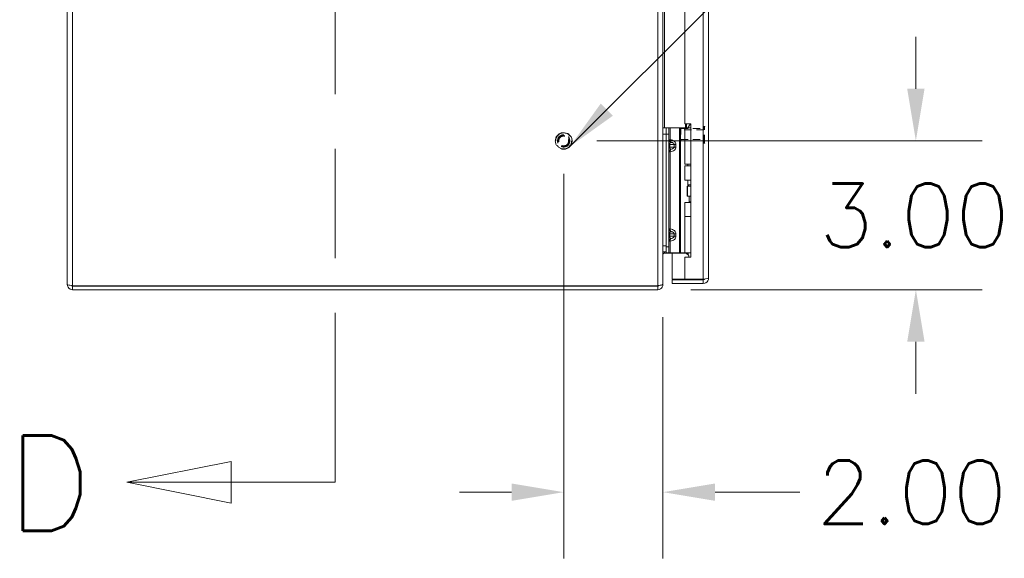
# Model space of a CAD drawing. Header units: inches. Extents: x 1 to 178, y 1 to 113.
# Tile 16 of 66: x 1 to 21, y 41 to 51. Entities that reach past the tile are written whole.
import ezdxf

# ---------------------------------------------------------------- set-up
doc = ezdxf.new("R2010")
doc.units = ezdxf.units.IN
doc.header["$LTSCALE"] = 10.666667
doc.header["$MEASUREMENT"] = 0
doc.linetypes.add('DASHED', pattern=[0.2067, 0.1654, -0.0413])
doc.linetypes.add('DOUBLE_DASH_CHAIN', pattern=[1.2403, 0.6614, -0.0827, 0.1654, -0.0827, 0.1654, -0.0827])
for name, color, linetype, lineweight in [('Dimension (ANSI)', 7, 'Continuous', 13), ('Hidden (ANSI)', 7, 'DASHED', 15), ('Hidden Narrow (ANSI)', 7, 'DASHED', 9), ('Section Line (ANSI)', 7, 'DOUBLE_DASH_CHAIN', 13), ('Symbol (ANSI)', 7, 'Continuous', 18), ('Visible (ANSI)', 7, 'Continuous', 13), ('Visible Narrow (ANSI)', 7, 'Continuous', 18)]:
    doc.layers.add(name, color=color, linetype=linetype, lineweight=lineweight)
doc.styles.add('Label Text (ANSI)', font='RomanS.shx')
doc.styles.add('Note Text (ANSI)', font='RomanS.shx')
doc.dimstyles.new('Default (ANSI)', dxfattribs={"dimscale": 10.666667, "dimtxt": 0.12, "dimasz": 0.098425, "dimexe": 0.125, "dimexo": 0.0625, "dimgap": 0.031496, "dimtad": 0, "dimtih": 1, "dimtoh": 1, "dimrnd": 1e-08, "dimzin": 0, "dimdsep": 46, "dimtxsty": 'Note Text (ANSI)', "dimcen": 0.09, "dimdle": 0.393701, "dimclrd": 256, "dimclre": 256, "dimclrt": 256, "dimadec": 0, "dimazin": 0, "dimtfac": 1, "dimtofl": 0, "dimtmove": 0, "dimatfit": 3, "dimfxl": 1, "dimtolj": 1, "dimtzin": 4, "dimlwd": -1, "dimlwe": -1, "dimarcsym": 0})
doc.dimstyles.new('Default (ANSI)$7', dxfattribs={"dimscale": 10.666667, "dimtxt": 0.12, "dimasz": 0.098425, "dimexe": 0.125, "dimexo": 0.0625, "dimgap": 0.031496, "dimtad": 0, "dimtih": 1, "dimtoh": 1, "dimrnd": 1e-08, "dimzin": 0, "dimdsep": 46, "dimtxsty": 'Note Text (ANSI)', "dimcen": 0.09, "dimdle": 0.393701, "dimclrd": 256, "dimclre": 256, "dimclrt": 256, "dimadec": 0, "dimazin": 0, "dimtfac": 1, "dimtofl": 0, "dimtmove": 0, "dimatfit": 3, "dimfxl": 1, "dimtolj": 1, "dimtzin": 4, "dimlwd": -1, "dimlwe": -1, "dimarcsym": 0})

# ---------------------------------------------------------------- blocks, each defined once
blk = doc.blocks.new('*D13')
at = {"layer": 'Defpoints', "color": 0, "transparency": 16777216}
for p in [(11.624, 49.05), (18.719, 49.05), (13.519, 46.05)]:
    blk.add_point(p, dxfattribs=at)
at = {"layer": 'Dimension (ANSI)', "transparency": 16777216}
for p, q in [((18.719, 50.1), (18.719, 51.149)), ((12.291, 49.05), (20.052, 49.05)), ((14.185, 46.05), (20.052, 46.05)), ((18.719, 45), (18.719, 43.95))]:
    blk.add_line(p, q, dxfattribs=at)
for points in [[(18.544, 50.1), (18.894, 50.1), (18.719, 49.05)], [(18.544, 45), (18.894, 45), (18.719, 46.05)]]:
    blk.add_solid(points, dxfattribs=at)
at = {"layer": 'Dimension (ANSI)', "transparency": 16777216, "insert": (16.768, 48.19), "char_height": 1.28, "attachment_point": 1, "style": 'Note Text (ANSI)'}
blk.add_mtext('\\A1;3.00', dxfattribs=at)
blk = doc.blocks.new('*D14')
at = {"layer": 'Defpoints', "color": 0, "transparency": 16777216}
for p in [(11.624, 49.05), (13.624, 46.166), (13.624, 41.967)]:
    blk.add_point(p, dxfattribs=at)
at = {"layer": 'Dimension (ANSI)', "transparency": 16777216}
for p, q in [((11.624, 48.383), (11.624, 40.633)), ((13.624, 45.499), (13.624, 40.633)), ((10.574, 41.967), (9.524, 41.967)), ((14.674, 41.967), (16.381, 41.967))]:
    blk.add_line(p, q, dxfattribs=at)
for points in [[(10.574, 42.142), (10.574, 41.792), (11.624, 41.967)], [(14.674, 42.142), (14.674, 41.792), (13.624, 41.967)]]:
    blk.add_solid(points, dxfattribs=at)
at = {"layer": 'Dimension (ANSI)', "transparency": 16777216, "insert": (16.717, 42.607), "char_height": 1.28, "attachment_point": 1, "style": 'Note Text (ANSI)'}
blk.add_mtext('\\A1;2.00', dxfattribs=at)
blk = doc.blocks.new('2dTransSection0')
at = {"layer": 'Section Line (ANSI)', "linetype": 'DOUBLE_DASH_CHAIN', "ltscale": 0.117223}
blk.add_line((0.6584, 7.3751), (0.6584, 3.9532), dxfattribs=at)
at = {"layer": 'Section Line (ANSI)', "linetype": 'Continuous'}
for p, q in [((0.6584, 4.0311), (0.6584, 3.9532)), ((0.4615, 3.9926), (0.2647, 3.9532)), ((0.4615, 3.9138), (0.4615, 3.9926)), ((0.4615, 3.9532), (0.2647, 3.9532)), ((0.2647, 3.9532), (0.4615, 3.9138)), ((0.6584, 3.9532), (0.4615, 3.9532))]:
    blk.add_line(p, q, dxfattribs=at)
at = {"layer": 'Section Line (ANSI)', "linetype": 'Continuous', "flags": 128}
blk.add_lwpolyline([(0.4615, 3.9926), (0.2647, 3.9532), (0.4615, 3.9138), (0.4615, 3.9926)], dxfattribs=at)
at = {"layer": 'Section Line (ANSI)'}
blk.add_solid([(0.4615, 3.9926), (0.2647, 3.9532), (0.4615, 3.9138), (0.4615, 3.9926)], dxfattribs=at)
at = {"layer": 'Section Line (ANSI)', "insert": (0.0375, 3.8613), "char_height": 0.18, "attachment_point": 7, "style": 'Label Text (ANSI)'}
blk.add_mtext('D', dxfattribs=at)

msp = doc.modelspace()

# ---------------------------------------------------------------- linework, layer by layer
at = {"layer": 'Hidden (ANSI)', "ltscale": 0.003865}
for p, q in [((13.9674, 49.284), (13.9831, 49.2997)), ((13.9674, 49.0654), (13.9831, 49.0497))]:
    msp.add_line(p, q, dxfattribs=at)
at = {"layer": 'Hidden (ANSI)', "ltscale": 0.061215}
msp.add_line((13.9674, 49.0654), (13.9674, 49.284), dxfattribs=at)
at = {"layer": 'Hidden (ANSI)', "ltscale": 0.070022}
msp.add_line((13.9831, 49.2997), (13.9831, 49.0497), dxfattribs=at)
msp.add_line((13.9831, 49.2997), (13.9831, 49.0497), dxfattribs=at)
at = {"layer": 'Hidden (ANSI)', "ltscale": 0.082361}
for p, q in [((13.9831, 49.2997), (14.4449, 49.2997)), ((13.9831, 49.0497), (14.4449, 49.0497))]:
    msp.add_line(p, q, dxfattribs=at)
at = {"layer": 'Hidden (ANSI)', "ltscale": 0.089937}
msp.add_line((14.4449, 49.0142), (14.4449, 49.3352), dxfattribs=at)
at = {"layer": 'Hidden (ANSI)', "ltscale": 0.001061}
for p, q in [((14.4529, 49.3432), (14.4594, 49.3432)), ((14.4529, 49.0062), (14.4594, 49.0062))]:
    msp.add_line(p, q, dxfattribs=at)
at = {"layer": 'Hidden (ANSI)', "ltscale": 0.18895}
msp.add_circle((11.6239, 49.0497), 0.1685, dxfattribs=at)
at = {"layer": 'Hidden (ANSI)', "ltscale": 0.140145}
msp.add_circle((11.6239, 49.0497), 0.125, dxfattribs=at)
at = {"layer": 'Hidden (ANSI)', "ltscale": 0.12253}
msp.add_circle((11.6239, 49.0497), 0.1093, dxfattribs=at)
at = {"layer": 'Hidden (ANSI)', "ltscale": 0.002144}
for centre, start, end in [((14.4529, 49.3352), 90, 180), ((14.4594, 49.3352), 0, 90), ((14.4529, 49.0142), 180, 270), ((14.4594, 49.0142), 270, 0)]:
    msp.add_arc(centre, 0.008, start, end, dxfattribs=at)
at = {"layer": 'Hidden Narrow (ANSI)', "ltscale": 0.082361}
for p, q in [((14.4449, 49.274), (13.9831, 49.274)), ((13.9831, 49.0754), (14.4449, 49.0754))]:
    msp.add_line(p, q, dxfattribs=at)
at = {"layer": 'Hidden Narrow (ANSI)', "ltscale": 0.094425}
for p, q in [((14.4529, 49.0062), (14.4529, 49.3432)), ((14.4594, 49.0062), (14.4594, 49.3432))]:
    msp.add_line(p, q, dxfattribs=at)
at = {"layer": 'Hidden Narrow (ANSI)', "ltscale": 0.228694}
msp.add_circle((11.6239, 49.0497), 0.1605, dxfattribs=at)
at = {"layer": 'Hidden Narrow (ANSI)', "ltscale": 0.111311}
msp.add_circle((11.6239, 49.0497), 0.0993, dxfattribs=at)
at = {"layer": 'Visible (ANSI)'}
for p, q in [((1.6239, 46.155), (1.6239, 75.9445)), ((13.6239, 75.9334), (13.6239, 46.166)), ((14.5414, 75.8195), (14.5414, 46.28)), ((14.0614, 72.7062), (14.0614, 49.3932)), ((14.0614, 49.3932), (14.1864, 49.3932)), ((14.1864, 49.3932), (14.1864, 46.7062)), ((13.6859, 49.3118), (13.6239, 49.3118)), ((13.6859, 49.3118), (13.6859, 49.1868)), ((13.6859, 49.3118), (13.745, 49.3118)), ((13.6859, 49.3118), (13.6859, 49.1868)), ((13.7719, 49.3118), (13.745, 49.3118)), ((13.745, 49.1868), (13.745, 49.3118)), ((13.9578, 49.3118), (13.7719, 49.3118)), ((13.9801, 49.3118), (13.9578, 49.3118)), ((14.0648, 49.3118), (13.9801, 49.3118)), ((14.0648, 49.3118), (14.1864, 49.3118)), ((14.0648, 48.5798), (14.0648, 49.3118)), ((14.1704, 49.3863), (14.1274, 49.3118)), ((14.1864, 49.3863), (14.1704, 49.3863)), ((13.6859, 46.9168), (13.6859, 49.1868)), ((13.6859, 46.9368), (13.6859, 49.1868)), ((13.745, 46.9168), (13.745, 49.1868)), ((14.0648, 48.5798), (14.1864, 48.5798)), ((14.0648, 48.5448), (14.1864, 48.5448)), ((14.0648, 48.2593), (14.0648, 48.5448)), ((14.1274, 48.5448), (14.1274, 48.5798)), ((14.1864, 48.2593), (14.0648, 48.2593)), ((14.1274, 48.1663), (14.1274, 48.2593)), ((14.1138, 48.1343), (14.1169, 48.1343)), ((14.1138, 47.9343), (14.1138, 48.1343)), ((14.1169, 48.1343), (14.1864, 48.1343)), ((14.1169, 47.9343), (14.1169, 48.1343)), ((14.1864, 48.1663), (14.1274, 48.1663)), ((14.1459, 48.1343), (14.1274, 48.1663)), ((14.0648, 47.8093), (14.1864, 47.8093)), ((14.0648, 47.5238), (14.0648, 47.8093)), ((14.1138, 47.9343), (14.1169, 47.9343)), ((14.1169, 47.9343), (14.1864, 47.9343)), ((14.1549, 47.8186), (14.1495, 47.8093)), ((14.1549, 47.8186), (14.1549, 47.9343)), ((14.1864, 47.8186), (14.1549, 47.8186)), ((14.0648, 47.5238), (14.1864, 47.5238)), ((14.0648, 46.7918), (14.0648, 47.5238)), ((14.0648, 47.5238), (14.1864, 47.5238)), ((13.6859, 46.9168), (13.6859, 46.7918)), ((13.745, 46.7918), (13.745, 46.9168)), ((13.6239, 46.8118), (13.6859, 46.8118)), ((13.6551, 46.7882), (14.0793, 46.7882)), ((13.745, 46.7918), (13.6859, 46.7918)), ((13.7719, 46.7918), (13.745, 46.7918)), ((13.9578, 46.7918), (13.7719, 46.7918)), ((13.8114, 46.7882), (13.8114, 46.2598)), ((13.9801, 46.7918), (13.9578, 46.7918)), ((14.0648, 46.7918), (13.9801, 46.7918)), ((14.0614, 46.7062), (14.0614, 46.2598)), ((14.1864, 46.7062), (14.0614, 46.7062)), ((14.0648, 46.7918), (14.1864, 46.7918)), ((14.1014, 46.7791), (14.1141, 46.7918)), ((14.1014, 46.7791), (14.1419, 46.7385)), ((14.1274, 46.7819), (14.1274, 46.7918)), ((14.0614, 46.2598), (13.8114, 46.2598)), ((14.4361, 46.2487), (13.8114, 46.2487)), ((13.8114, 46.2487), (13.8114, 46.1747)), ((14.4361, 46.2598), (14.0614, 46.2598)), ((14.4361, 46.2487), (14.4361, 46.1747)), ((13.5186, 46.1297), (1.7291, 46.1297)), ((1.7291, 46.1237), (13.5186, 46.1237)), ((1.7291, 46.1237), (1.7291, 46.0497)), ((1.7291, 46.0497), (13.5186, 46.0497)), ((13.5186, 46.1297), (13.5186, 46.1348)), ((13.5186, 46.0497), (13.5186, 46.1237)), ((13.6171, 46.155), (13.6239, 46.155)), ((13.6239, 46.155), (13.6239, 46.166)), ((13.8114, 46.1747), (14.4361, 46.1747))]:
    msp.add_line(p, q, dxfattribs=at)
msp.add_arc((13.5186, 46.155), 0.0312, 270, 321.76634, dxfattribs=at)
for points in [[(13.6267, 46.8118), (13.6249, 46.7981), (13.6239, 46.7831), (13.6239, 46.768)], [(14.1014, 46.7791), (14.0956, 46.7849), (14.0875, 46.7882), (14.0793, 46.7882)], [(14.1624, 46.2551), (14.1799, 46.2526), (14.1987, 46.2523), (14.2174, 46.2523)], [(14.2724, 46.2551), (14.2549, 46.2526), (14.2361, 46.2523), (14.2174, 46.2523)]]:
    msp.add_open_spline(points, degree=3, dxfattribs=at)
for points, knots in [([(13.6551, 46.7882), (13.6434, 46.7882), (13.6319, 46.781), (13.6269, 46.7703), (13.6249, 46.7662), (13.6239, 46.7616), (13.6239, 46.757)], [-3.1415927, -3.1415927, -3.1415927, -3.1415927, -2.0128023, -2.0128023, -2.0128023, -1.5707963, -1.5707963, -1.5707963, -1.5707963]), ([(14.1501, 46.7062), (14.1483, 46.7143), (14.1464, 46.7222), (14.1407, 46.7433), (14.1367, 46.7559), (14.1316, 46.7707), (14.1301, 46.7747), (14.128, 46.7803), (14.1274, 46.7819), (14.1274, 46.7819)], [-0.8141103, -0.8141103, -0.8141103, -0.8141103, -0.75049363, -0.75049363, -0.63614619, -0.63614619, -0.59145708, -0.59145708, -0.54676797, -0.54676797, -0.54676797, -0.54676797]), ([(14.1624, 46.2551), (14.1624, 46.2551), (14.1624, 46.2551), (14.1624, 46.2554), (14.1624, 46.2562), (14.1624, 46.2584), (14.1624, 46.259), (14.1624, 46.2598)], [0, 0, 0, 0, 0.01987028, 0.01987028, 0.10623361, 0.10623361, 0.13466491, 0.13466491, 0.13466491, 0.13466491]), ([(14.2724, 46.2598), (14.2724, 46.259), (14.2724, 46.2584), (14.2724, 46.2562), (14.2724, 46.2554), (14.2724, 46.2551), (14.2724, 46.2551), (14.2724, 46.2551)], [1.09124683, 1.09124683, 1.09124683, 1.09124683, 1.14336763, 1.14336763, 1.30135657, 1.30135657, 1.3374969, 1.3374969, 1.3374969, 1.3374969]), ([(14.5414, 46.28), (14.5414, 46.2753), (14.5185, 46.2706), (14.4843, 46.2659), (14.4695, 46.2639), (14.4528, 46.2618), (14.4361, 46.2598)], [0, 0, 0, 0, 1.0950581, 1.0950581, 1.0950581, 1.5707963, 1.5707963, 1.5707963, 1.5707963]), ([(14.4361, 46.1747), (14.4746, 46.1747), (14.5121, 46.1976), (14.5297, 46.2318), (14.5373, 46.2466), (14.5414, 46.2633), (14.5414, 46.28)], [0, 0, 0, 0, 1.0950581, 1.0950581, 1.0950581, 1.5707963, 1.5707963, 1.5707963, 1.5707963]), ([(14.4621, 46.2632), (14.4569, 46.2554), (14.4483, 46.2497), (14.4389, 46.2489), (14.438, 46.2488), (14.4371, 46.2487), (14.4361, 46.2487)], [0.57367433, 0.57367433, 0.57367433, 0.57367433, 1.48347479, 1.48347479, 1.48347479, 1.57079633, 1.57079633, 1.57079633, 1.57079633]), ([(1.6239, 46.155), (1.6239, 46.1166), (1.6468, 46.079), (1.6809, 46.0614), (1.6958, 46.0538), (1.7125, 46.0497), (1.7291, 46.0497)], [0, 0, 0, 0, 1.0950581, 1.0950581, 1.0950581, 1.5707963, 1.5707963, 1.5707963, 1.5707963]), ([(1.7291, 46.1297), (1.6907, 46.1356), (1.6532, 46.1415), (1.6356, 46.1473), (1.6279, 46.1499), (1.6239, 46.1524), (1.6239, 46.155)], [0, 0, 0, 0, 1.0950581, 1.0950581, 1.0950581, 1.5707963, 1.5707963, 1.5707963, 1.5707963]), ([(1.707, 46.1334), (1.7122, 46.1281), (1.719, 46.1245), (1.7264, 46.1239), (1.7273, 46.1238), (1.7282, 46.1237), (1.7291, 46.1237)], [0.77225551, 0.77225551, 0.77225551, 0.77225551, 1.48347479, 1.48347479, 1.48347479, 1.57079633, 1.57079633, 1.57079633, 1.57079633]), ([(13.6239, 46.166), (13.6239, 46.1551), (13.6029, 46.1444), (13.571, 46.1389), (13.5551, 46.1362), (13.5369, 46.1348), (13.5186, 46.1348)], [-1.5707963, -1.5707963, -1.5707963, -1.5707963, -0.5201457, -0.5201457, -0.5201457, 0, 0, 0, 0]), ([(13.5186, 46.0497), (13.5555, 46.0497), (13.5917, 46.0707), (13.61, 46.1027), (13.619, 46.1185), (13.6239, 46.1367), (13.6239, 46.155)], [0, 0, 0, 0, 1.0506506, 1.0506506, 1.0506506, 1.5707963, 1.5707963, 1.5707963, 1.5707963])]:
    msp.add_open_spline(points, degree=3, knots=knots, dxfattribs=at)
at = {"layer": 'Visible Narrow (ANSI)'}
for p, q in [((1.7291, 75.9697), (1.7291, 46.1297)), ((13.5186, 46.1348), (13.5186, 75.9647)), ((14.4361, 46.2598), (14.4361, 75.8397)), ((13.6551, 72.8077), (13.6551, 49.3118)), ((14.0793, 49.3118), (14.0793, 49.3932)), ((14.1014, 49.3932), (14.1014, 49.3118)), ((13.7719, 49.0748), (13.7719, 49.3118)), ((13.9578, 46.7918), (13.9578, 49.3118)), ((13.9801, 46.7918), (13.9801, 49.3118)), ((13.6239, 49.1868), (13.6859, 49.1868)), ((13.745, 49.1868), (13.6859, 49.1868)), ((13.745, 49.0748), (13.7719, 49.0748)), ((13.745, 48.9768), (13.7596, 48.9768)), ((13.7596, 48.9268), (13.745, 48.9268)), ((13.7719, 48.8287), (13.745, 48.8287)), ((13.8503, 48.9768), (13.7596, 48.9768)), ((13.7596, 48.9768), (13.7596, 48.9268)), ((13.7596, 48.9268), (13.8503, 48.9268)), ((13.7719, 47.2748), (13.7719, 48.8287)), ((13.8503, 48.9268), (13.8503, 48.9768)), ((13.8857, 48.9768), (13.8503, 48.9768)), ((13.8503, 48.9268), (13.8857, 48.9268)), ((13.8857, 48.9768), (13.8857, 48.9268)), ((13.745, 47.2748), (13.7719, 47.2748)), ((13.745, 47.1768), (13.7596, 47.1768)), ((13.745, 47.1268), (13.7596, 47.1268)), ((13.7719, 47.0287), (13.745, 47.0287)), ((13.8503, 47.1768), (13.7596, 47.1768)), ((13.7596, 47.1768), (13.7596, 47.1268)), ((13.7596, 47.1268), (13.8503, 47.1268)), ((13.7719, 46.7918), (13.7719, 47.0287)), ((13.8503, 47.1268), (13.8503, 47.1768)), ((13.8503, 47.1768), (13.8857, 47.1768)), ((13.8503, 47.1268), (13.8857, 47.1268)), ((13.8857, 47.1768), (13.8857, 47.1268)), ((13.6859, 46.9368), (13.6239, 46.9368)), ((13.6859, 46.9168), (13.745, 46.9168)), ((13.6551, 46.7882), (13.6551, 46.8118)), ((14.0793, 46.7882), (14.0793, 46.7918))]:
    msp.add_line(p, q, dxfattribs=at)
for points, knots in [([(13.745, 49.0748), (13.745, 49.0633), (13.749, 49.052), (13.7626, 49.034), (13.772, 49.0272), (13.7823, 49.0235)], [0, 0, 0, 0, 0.0008769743, 0.0008769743, 0.0017539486, 0.0017539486, 0.0017539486, 0.0017539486]), ([(13.7823, 49.0235), (13.7805, 49.0225), (13.7787, 49.0213), (13.777, 49.0198), (13.7735, 49.017), (13.7703, 49.0132), (13.7677, 49.0086), (13.7651, 49.0042), (13.763, 48.9991), (13.7617, 48.9937), (13.7603, 48.9881), (13.7596, 48.9823), (13.7596, 48.9768)], [1.9375412, 1.9375412, 1.9375412, 1.9375412, 2.1111953, 2.1111953, 2.1111953, 2.452995, 2.452995, 2.452995, 2.7898962, 2.7898962, 2.7898962, 3.1415927, 3.1415927, 3.1415927, 3.1415927]), ([(13.7719, 49.0748), (13.771, 49.0633), (13.772, 49.052), (13.7758, 49.034), (13.7787, 49.0272), (13.7823, 49.0235)], [0, 0, 0, 0, 0.0008769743, 0.0008769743, 0.0017539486, 0.0017539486, 0.0017539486, 0.0017539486]), ([(13.7719, 49.0748), (13.7867, 49.0728), (13.802, 49.0688), (13.8162, 49.0629), (13.83, 49.0571), (13.8427, 49.0495), (13.8532, 49.0405), (13.8637, 49.0316), (13.8719, 49.0213), (13.8773, 49.0107), (13.883, 48.9994), (13.8857, 48.9877), (13.8857, 48.9768)], [4.9092117, 4.9092117, 4.9092117, 4.9092117, 5.2563782, 5.2563782, 5.2563782, 5.5922263, 5.5922263, 5.5922263, 5.9278595, 5.9278595, 5.9278595, 6.2831853, 6.2831853, 6.2831853, 6.2831853]), ([(13.8503, 48.9768), (13.8503, 48.9823), (13.8483, 48.9881), (13.844, 48.9937), (13.8399, 48.9991), (13.8338, 49.0042), (13.826, 49.0086), (13.8181, 49.0132), (13.8085, 49.017), (13.7982, 49.0198), (13.793, 49.0213), (13.7877, 49.0225), (13.7823, 49.0235)], [0, 0, 0, 0, 0.3516965, 0.3516965, 0.3516965, 0.6885977, 0.6885977, 0.6885977, 1.0303974, 1.0303974, 1.0303974, 1.2040515, 1.2040515, 1.2040515, 1.2040515]), ([(13.7823, 48.8801), (13.772, 48.8763), (13.7626, 48.8696), (13.749, 48.8515), (13.745, 48.8402), (13.745, 48.8287)], [-0.0000069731, -0.0000069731, -0.0000069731, -0.0000069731, 0.0008707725, 0.0008707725, 0.0017485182, 0.0017485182, 0.0017485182, 0.0017485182]), ([(13.7596, 48.9268), (13.7596, 48.9213), (13.7603, 48.9154), (13.7617, 48.9098), (13.763, 48.9045), (13.7651, 48.8994), (13.7677, 48.8949), (13.7703, 48.8904), (13.7735, 48.8866), (13.777, 48.8837), (13.7787, 48.8823), (13.7805, 48.8811), (13.7823, 48.8801)], [0, 0, 0, 0, 0.3516965, 0.3516965, 0.3516965, 0.6885977, 0.6885977, 0.6885977, 1.0303974, 1.0303974, 1.0303974, 1.2040515, 1.2040515, 1.2040515, 1.2040515]), ([(13.7823, 48.8801), (13.7787, 48.8763), (13.7758, 48.8696), (13.772, 48.8515), (13.771, 48.8402), (13.7719, 48.8287)], [-0.0000069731, -0.0000069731, -0.0000069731, -0.0000069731, 0.0008707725, 0.0008707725, 0.0017485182, 0.0017485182, 0.0017485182, 0.0017485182]), ([(13.8857, 48.9268), (13.8857, 48.9158), (13.883, 48.9042), (13.8773, 48.8929), (13.8719, 48.8823), (13.8637, 48.872), (13.8532, 48.863), (13.8427, 48.8541), (13.83, 48.8465), (13.8162, 48.8407), (13.802, 48.8348), (13.7867, 48.8308), (13.7719, 48.8287)], [3.1415927, 3.1415927, 3.1415927, 3.1415927, 3.4969185, 3.4969185, 3.4969185, 3.8325516, 3.8325516, 3.8325516, 4.1683997, 4.1683997, 4.1683997, 4.5155663, 4.5155663, 4.5155663, 4.5155663]), ([(13.7823, 48.8801), (13.7877, 48.8811), (13.793, 48.8823), (13.7982, 48.8837), (13.8085, 48.8866), (13.8181, 48.8904), (13.826, 48.8949), (13.8338, 48.8994), (13.8399, 48.9045), (13.844, 48.9098), (13.8483, 48.9154), (13.8503, 48.9213), (13.8503, 48.9268)], [1.9375412, 1.9375412, 1.9375412, 1.9375412, 2.1111953, 2.1111953, 2.1111953, 2.452995, 2.452995, 2.452995, 2.7898962, 2.7898962, 2.7898962, 3.1415927, 3.1415927, 3.1415927, 3.1415927]), ([(13.7823, 47.2235), (13.772, 47.2272), (13.7626, 47.234), (13.749, 47.252), (13.745, 47.2633), (13.745, 47.2748)], [-0.0000069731, -0.0000069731, -0.0000069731, -0.0000069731, 0.0008707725, 0.0008707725, 0.0017485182, 0.0017485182, 0.0017485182, 0.0017485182]), ([(13.7823, 47.2235), (13.7805, 47.2225), (13.7787, 47.2213), (13.777, 47.2198), (13.7735, 47.217), (13.7703, 47.2132), (13.7677, 47.2086), (13.7651, 47.2042), (13.763, 47.1991), (13.7617, 47.1937), (13.7603, 47.1881), (13.7596, 47.1823), (13.7596, 47.1768)], [1.9375412, 1.9375412, 1.9375412, 1.9375412, 2.1111953, 2.1111953, 2.1111953, 2.452995, 2.452995, 2.452995, 2.7898962, 2.7898962, 2.7898962, 3.1415927, 3.1415927, 3.1415927, 3.1415927]), ([(13.7823, 47.2235), (13.7787, 47.2272), (13.7758, 47.234), (13.772, 47.252), (13.771, 47.2633), (13.7719, 47.2748)], [-0.0000069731, -0.0000069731, -0.0000069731, -0.0000069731, 0.0008707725, 0.0008707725, 0.0017485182, 0.0017485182, 0.0017485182, 0.0017485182]), ([(13.7719, 47.2748), (13.7867, 47.2728), (13.802, 47.2688), (13.8162, 47.2629), (13.83, 47.2571), (13.8427, 47.2495), (13.8532, 47.2405), (13.8637, 47.2316), (13.8719, 47.2213), (13.8773, 47.2107), (13.883, 47.1994), (13.8857, 47.1877), (13.8857, 47.1768)], [4.9092117, 4.9092117, 4.9092117, 4.9092117, 5.2563782, 5.2563782, 5.2563782, 5.5922263, 5.5922263, 5.5922263, 5.9278595, 5.9278595, 5.9278595, 6.2831853, 6.2831853, 6.2831853, 6.2831853]), ([(13.8503, 47.1768), (13.8503, 47.1823), (13.8483, 47.1881), (13.844, 47.1937), (13.8399, 47.1991), (13.8338, 47.2042), (13.826, 47.2086), (13.8181, 47.2132), (13.8085, 47.217), (13.7982, 47.2198), (13.793, 47.2213), (13.7877, 47.2225), (13.7823, 47.2235)], [0, 0, 0, 0, 0.3516965, 0.3516965, 0.3516965, 0.6885977, 0.6885977, 0.6885977, 1.0303974, 1.0303974, 1.0303974, 1.2040515, 1.2040515, 1.2040515, 1.2040515]), ([(13.745, 47.0287), (13.745, 47.0402), (13.749, 47.0515), (13.7626, 47.0696), (13.772, 47.0764), (13.7823, 47.0801)], [0, 0, 0, 0, 0.0008769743, 0.0008769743, 0.0017539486, 0.0017539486, 0.0017539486, 0.0017539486]), ([(13.7596, 47.1268), (13.7596, 47.1213), (13.7603, 47.1154), (13.7617, 47.1098), (13.763, 47.1045), (13.7651, 47.0994), (13.7677, 47.0949), (13.7703, 47.0904), (13.7735, 47.0866), (13.777, 47.0837), (13.7787, 47.0823), (13.7805, 47.0811), (13.7823, 47.0801)], [0, 0, 0, 0, 0.3516965, 0.3516965, 0.3516965, 0.6885977, 0.6885977, 0.6885977, 1.0303974, 1.0303974, 1.0303974, 1.2040515, 1.2040515, 1.2040515, 1.2040515]), ([(13.7719, 47.0287), (13.771, 47.0402), (13.772, 47.0515), (13.7758, 47.0696), (13.7787, 47.0764), (13.7823, 47.0801)], [0, 0, 0, 0, 0.0008769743, 0.0008769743, 0.0017539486, 0.0017539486, 0.0017539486, 0.0017539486]), ([(13.8857, 47.1268), (13.8857, 47.1158), (13.883, 47.1042), (13.8773, 47.0929), (13.8719, 47.0823), (13.8637, 47.072), (13.8532, 47.063), (13.8427, 47.0541), (13.83, 47.0465), (13.8162, 47.0407), (13.802, 47.0348), (13.7867, 47.0308), (13.7719, 47.0287)], [3.1415927, 3.1415927, 3.1415927, 3.1415927, 3.4969185, 3.4969185, 3.4969185, 3.8325516, 3.8325516, 3.8325516, 4.1683997, 4.1683997, 4.1683997, 4.5155663, 4.5155663, 4.5155663, 4.5155663]), ([(13.7823, 47.0801), (13.7877, 47.0811), (13.793, 47.0823), (13.7982, 47.0837), (13.8085, 47.0866), (13.8181, 47.0904), (13.826, 47.0949), (13.8338, 47.0994), (13.8399, 47.1045), (13.844, 47.1098), (13.8483, 47.1154), (13.8503, 47.1213), (13.8503, 47.1268)], [1.9375412, 1.9375412, 1.9375412, 1.9375412, 2.1111953, 2.1111953, 2.1111953, 2.452995, 2.452995, 2.452995, 2.7898962, 2.7898962, 2.7898962, 3.1415927, 3.1415927, 3.1415927, 3.1415927])]:
    msp.add_open_spline(points, degree=3, knots=knots, dxfattribs=at)

# ---------------------------------------------------------------- block references
at = {"layer": 'Section Line (ANSI)', "xscale": 10.66666666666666, "yscale": 10.66666666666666, "zscale": 10.66666666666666}
msp.add_blockref('2dTransSection0', (0, 0), dxfattribs=at)

# ---------------------------------------------------------------- dimensions: what is measured, and where the dimension line sits
at = {"layer": 'Dimension (ANSI)'}
for base, p1, p2, angle, override, picture, middle in [((18.7187, 49.0497), (13.5186, 46.0497), (11.6239, 49.0497), 270, {"dimdec": 2, "dimtp": 0, "dimtm": 0, "dimtdec": 2, "dimatfit": 1}, '*D13', (18.7187, 47.5497)), ((13.6239, 41.9666), (11.6239, 49.0497), (13.6239, 46.166), 180, {"dimtih": 0, "dimtoh": 0, "dimdec": 2, "dimtp": 0, "dimtm": 0, "dimtdec": 2, "dimatfit": 1}, '*D14', (18.6671, 41.9666))]:
    dim = msp.add_linear_dim(base=base, p1=p1, p2=p2, angle=angle, dimstyle='Default (ANSI)', override=override, dxfattribs=at)
    dim.commit()
    dim.dimension.update_dxf_attribs({"geometry": picture, "text_midpoint": middle, "dimtype": 160})

# ---------------------------------------------------------------- leaders
at = {"layer": 'Symbol (ANSI)', "annotation_type": 0, "has_hookline": 1, "hookline_direction": 0, "text_width": 15.7257}
msp.add_leader([(11.7489, 48.9368), (17.3622, 54.5479), (18.412, 54.5479)], dimstyle='Default (ANSI)$7', override={"dimtad": 0}, dxfattribs=at)

doc.saveas('drawing.dxf')
